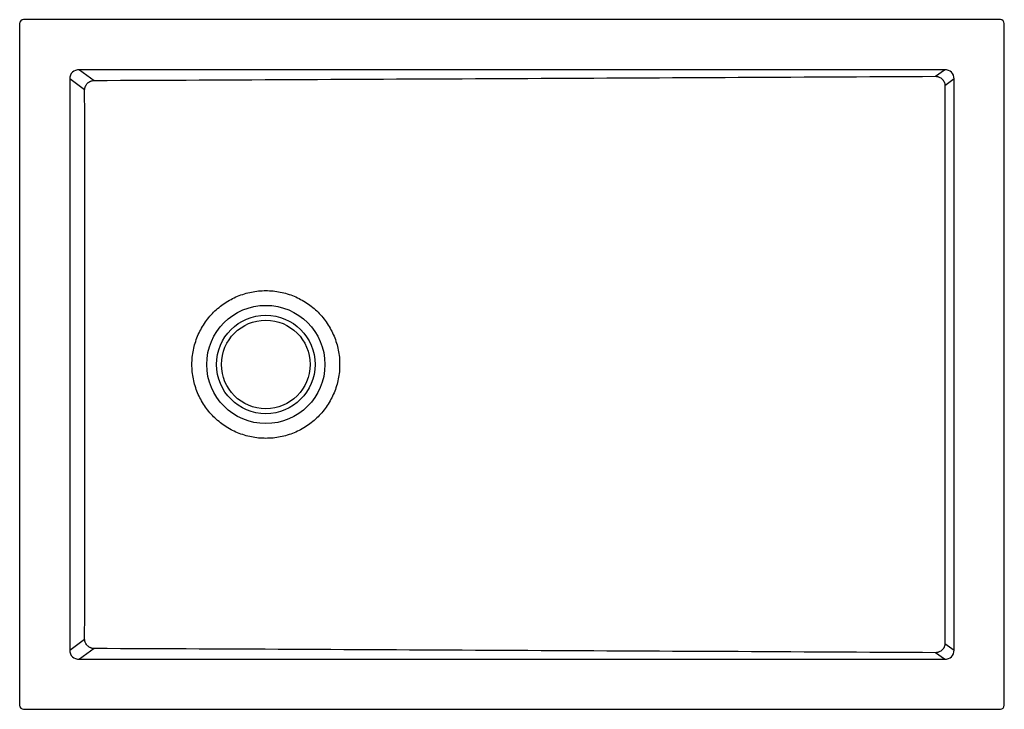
# Model space of a CAD drawing. Header units: millimetres. Extents: x 4640.31 to 4641.31, y 1496.82 to 1497.52.
import ezdxf

# ---------------------------------------------------------------- set-up
doc = ezdxf.new("R2010")
doc.units = ezdxf.units.MM
doc.layers.add('SANINDUSA', color=3, linetype='Continuous')

msp = doc.modelspace()

# ---------------------------------------------------------------- linework, layer by layer
at = {"layer": 'SANINDUSA'}
for p, q in [((4640.307, 1497.5204), (4640.307, 1496.8284)), ((4641.303, 1497.5244), (4640.311, 1497.5244)), ((4641.307, 1496.8284), (4641.307, 1497.5204)), ((4641.2463, 1497.4736), (4640.3678, 1497.4736)), ((4640.3678, 1497.4736), (4640.3826, 1497.4627)), ((4641.2372, 1497.4669), (4641.2463, 1497.4736)), ((4640.358, 1497.4642), (4640.358, 1496.8845)), ((4640.373, 1497.4531), (4640.358, 1497.4642)), ((4641.2561, 1497.4642), (4641.2468, 1497.4574)), ((4641.2561, 1496.8845), (4641.2561, 1497.4642)), ((4640.358, 1496.8845), (4640.373, 1496.8956)), ((4641.2468, 1496.8913), (4641.2561, 1496.8845)), ((4640.3826, 1496.886), (4640.3678, 1496.8752)), ((4641.2463, 1496.8752), (4641.2372, 1496.8818)), ((4640.3678, 1496.8752), (4641.2463, 1496.8752)), ((4640.311, 1496.8244), (4641.303, 1496.8244))]:
    msp.add_line(p, q, dxfattribs=at)
at = {"layer": 'SANINDUSA', "flags": 128}
msp.add_lwpolyline([(4641.2468, 1497.4574), (4641.2468, 1497.3082), (4641.2468, 1497.159), (4641.2468, 1496.8913)], dxfattribs=at)
at = {"layer": 'SANINDUSA'}
for radius in [0.06, 0.05, 0.045]:
    msp.add_circle((4640.557, 1497.1744), radius, dxfattribs=at)
for centre, major_axis, ratio, start_param, end_param in [((4640.311, 1497.5204), (0.00283, -0.00283), 0.999805, 2.356292, 3.926893), ((4641.303, 1497.5204), (-0.00283, -0.00283), 0.999805, 2.356292, 3.926893), ((4640.3691, 1497.4629), (0.00944, -0.00695), 0.853352, 2.250326, 3.732485), ((4641.2449, 1497.4629), (0.00944, 0.00695), 0.853352, 5.692293, 7.174452), ((4640.3691, 1496.8858), (0.00944, 0.00695), 0.853352, 2.550701, 4.03286), ((4641.2449, 1496.8858), (0.00944, -0.00695), 0.853352, 5.391918, 6.874077), ((4640.311, 1496.8284), (0.00283, 0.00283), 0.999805, 2.356292, 3.926893), ((4641.303, 1496.8284), (-0.00283, 0.00283), 0.999805, 2.356292, 3.926893)]:
    msp.add_ellipse(centre, major_axis=major_axis, ratio=ratio, start_param=start_param, end_param=end_param, dxfattribs=at)
for points, knots in [([(4640.373, 1497.4531), (4640.3731, 1497.4538), (4640.3731, 1497.4544), (4640.3734, 1497.4556), (4640.3736, 1497.4562), (4640.374, 1497.4571), (4640.3741, 1497.4573), (4640.3744, 1497.4579), (4640.3746, 1497.4582), (4640.3751, 1497.4589), (4640.3755, 1497.4594), (4640.3761, 1497.4601), (4640.3764, 1497.4603), (4640.3769, 1497.4607), (4640.3771, 1497.4608), (4640.3779, 1497.4614), (4640.3784, 1497.4617), (4640.3793, 1497.462), (4640.3796, 1497.4621), (4640.3802, 1497.4623), (4640.3805, 1497.4624), (4640.3814, 1497.4626), (4640.382, 1497.4627), (4640.3826, 1497.4627)], [0, 0, 0, 0, 0.125, 0.125, 0.25, 0.25, 0.3125, 0.3125, 0.375, 0.375, 0.5, 0.5, 0.5625, 0.5625, 0.625, 0.625, 0.75, 0.75, 0.8125, 0.8125, 0.875, 0.875, 1, 1, 1, 1]), ([(4640.3826, 1497.4627), (4640.4538, 1497.463), (4640.525, 1497.4634), (4640.6675, 1497.4641), (4640.7387, 1497.4644), (4640.9523, 1497.4655), (4641.0947, 1497.4662), (4641.2372, 1497.4669)], [0, 0, 0, 0, 0.25, 0.25, 0.5, 0.5, 1, 1, 1, 1]), ([(4641.2372, 1497.4669), (4641.2378, 1497.4669), (4641.2384, 1497.4668), (4641.2393, 1497.4666), (4641.2396, 1497.4665), (4641.2402, 1497.4663), (4641.2405, 1497.4662), (4641.2414, 1497.4659), (4641.2419, 1497.4656), (4641.243, 1497.4649), (4641.2435, 1497.4645), (4641.2441, 1497.4639), (4641.2444, 1497.4636), (4641.2448, 1497.4632), (4641.2449, 1497.4629), (4641.2455, 1497.4621), (4641.2458, 1497.4616), (4641.2461, 1497.4607), (4641.2463, 1497.4605), (4641.2465, 1497.4599), (4641.2465, 1497.4596), (4641.2467, 1497.4586), (4641.2468, 1497.458), (4641.2468, 1497.4574)], [0, 0, 0, 0, 0.125, 0.125, 0.1875, 0.1875, 0.25, 0.25, 0.375, 0.375, 0.5, 0.5, 0.5625, 0.5625, 0.625, 0.625, 0.75, 0.75, 0.8125, 0.8125, 0.875, 0.875, 1, 1, 1, 1]), ([(4640.373, 1496.8956), (4640.3731, 1496.942), (4640.3731, 1496.9885), (4640.3731, 1497.0814), (4640.3731, 1497.1279), (4640.3731, 1497.2208), (4640.3731, 1497.2673), (4640.3731, 1497.3602), (4640.3731, 1497.4067), (4640.373, 1497.4531)], [0, 0, 0, 0, 0.25, 0.25, 0.5, 0.5, 0.75, 0.75, 1, 1, 1, 1]), ([(4640.557, 1497.0994), (4640.5619, 1497.0994), (4640.5669, 1497.0998), (4640.5765, 1497.1018), (4640.5812, 1497.1032), (4640.5903, 1497.1069), (4640.5946, 1497.1093), (4640.6028, 1497.1147), (4640.6066, 1497.1179), (4640.6135, 1497.1248), (4640.6167, 1497.1286), (4640.6221, 1497.1368), (4640.6244, 1497.1411), (4640.6282, 1497.1502), (4640.6296, 1497.1549), (4640.6316, 1497.1645), (4640.632, 1497.1695), (4640.632, 1497.1793), (4640.6316, 1497.1842), (4640.6296, 1497.1938), (4640.6282, 1497.1985), (4640.6244, 1497.2076), (4640.6221, 1497.2119), (4640.6167, 1497.2201), (4640.6135, 1497.2239), (4640.6066, 1497.2309), (4640.6028, 1497.234), (4640.5946, 1497.2394), (4640.5903, 1497.2418), (4640.5812, 1497.2455), (4640.5765, 1497.247), (4640.5669, 1497.2489), (4640.5619, 1497.2494), (4640.5521, 1497.2494), (4640.5472, 1497.2489), (4640.5376, 1497.247), (4640.5329, 1497.2455), (4640.5238, 1497.2418), (4640.5194, 1497.2394), (4640.5113, 1497.234), (4640.5075, 1497.2309), (4640.5005, 1497.2239), (4640.4974, 1497.2201), (4640.4919, 1497.2119), (4640.4896, 1497.2076), (4640.4859, 1497.1985), (4640.4844, 1497.1938), (4640.4825, 1497.1842), (4640.482, 1497.1793), (4640.482, 1497.1695), (4640.4825, 1497.1645), (4640.4844, 1497.1549), (4640.4859, 1497.1502), (4640.4896, 1497.1411), (4640.4919, 1497.1368), (4640.4974, 1497.1286), (4640.5005, 1497.1248), (4640.5075, 1497.1179), (4640.5113, 1497.1147), (4640.5194, 1497.1093), (4640.5238, 1497.1069), (4640.5329, 1497.1032), (4640.5376, 1497.1018), (4640.5472, 1497.0998), (4640.5521, 1497.0994), (4640.557, 1497.0994)], [0, 0, 0, 0, 0.03125, 0.03125, 0.0625, 0.0625, 0.09375, 0.09375, 0.125, 0.125, 0.15625, 0.15625, 0.1875, 0.1875, 0.21875, 0.21875, 0.25, 0.25, 0.28125, 0.28125, 0.3125, 0.3125, 0.34375, 0.34375, 0.375, 0.375, 0.40625, 0.40625, 0.4375, 0.4375, 0.46875, 0.46875, 0.5, 0.5, 0.53125, 0.53125, 0.5625, 0.5625, 0.59375, 0.59375, 0.625, 0.625, 0.65625, 0.65625, 0.6875, 0.6875, 0.71875, 0.71875, 0.75, 0.75, 0.78125, 0.78125, 0.8125, 0.8125, 0.84375, 0.84375, 0.875, 0.875, 0.90625, 0.90625, 0.9375, 0.9375, 0.96875, 0.96875, 1, 1, 1, 1]), ([(4640.3826, 1496.886), (4640.382, 1496.8861), (4640.3814, 1496.8861), (4640.3805, 1496.8863), (4640.3802, 1496.8864), (4640.3796, 1496.8866), (4640.379, 1496.8868), (4640.3784, 1496.8871), (4640.3779, 1496.8874), (4640.3776, 1496.8875), (4640.3768, 1496.8881), (4640.3763, 1496.8885), (4640.3755, 1496.8893), (4640.3751, 1496.8898), (4640.3744, 1496.8908), (4640.3741, 1496.8914), (4640.3737, 1496.8922), (4640.3736, 1496.8925), (4640.3734, 1496.8931), (4640.3733, 1496.8934), (4640.3731, 1496.8943), (4640.3731, 1496.895), (4640.373, 1496.8956)], [0, 0, 0, 0, 0.125, 0.125, 0.1875, 0.1875, 0.25, 0.3125, 0.3125, 0.375, 0.375, 0.5, 0.5, 0.625, 0.625, 0.75, 0.75, 0.8125, 0.8125, 0.875, 0.875, 1, 1, 1, 1]), ([(4641.2468, 1496.8913), (4641.2468, 1496.8907), (4641.2467, 1496.8901), (4641.2465, 1496.8888), (4641.2463, 1496.8883), (4641.2459, 1496.8874), (4641.2458, 1496.8871), (4641.2455, 1496.8866), (4641.2453, 1496.8863), (4641.2448, 1496.8855), (4641.2444, 1496.8851), (4641.2437, 1496.8844), (4641.2434, 1496.8842), (4641.243, 1496.8838), (4641.2427, 1496.8836), (4641.2419, 1496.8831), (4641.2414, 1496.8828), (4641.2405, 1496.8825), (4641.2402, 1496.8824), (4641.2396, 1496.8822), (4641.2393, 1496.8821), (4641.2384, 1496.8819), (4641.2378, 1496.8819), (4641.2372, 1496.8818)], [0, 0, 0, 0, 0.125, 0.125, 0.25, 0.25, 0.3125, 0.3125, 0.375, 0.375, 0.5, 0.5, 0.5625, 0.5625, 0.625, 0.625, 0.75, 0.75, 0.8125, 0.8125, 0.875, 0.875, 1, 1, 1, 1]), ([(4641.2372, 1496.8818), (4641.0947, 1496.8826), (4640.9523, 1496.8833), (4640.7387, 1496.8843), (4640.6675, 1496.8847), (4640.525, 1496.8854), (4640.4538, 1496.8857), (4640.3826, 1496.886)], [0, 0, 0, 0, 0.5, 0.5, 0.75, 0.75, 1, 1, 1, 1])]:
    msp.add_open_spline(points, degree=3, knots=knots, dxfattribs=at)

doc.saveas('drawing.dxf')
